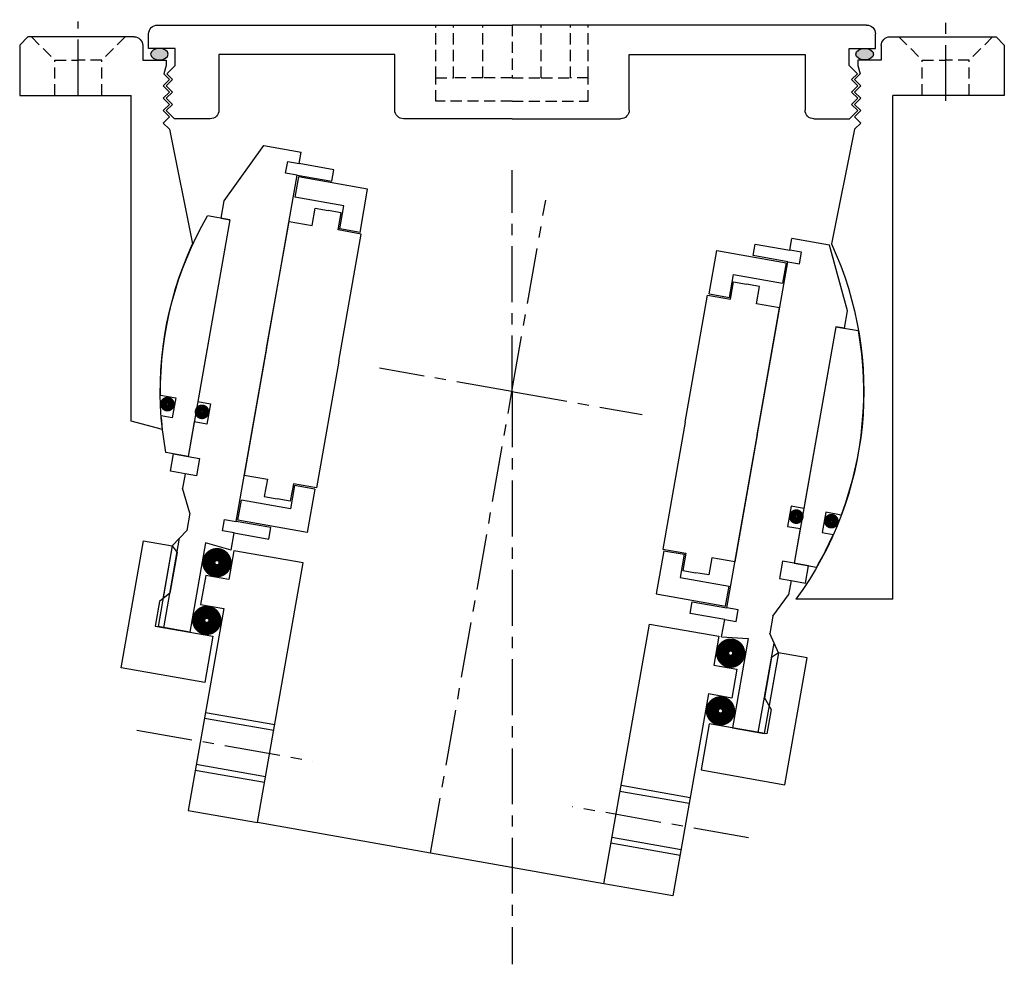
# Model space of a CAD drawing. Header units: millimetres. Extents: x -168 to 0, y 136 to 297.
import ezdxf

# ---------------------------------------------------------------- set-up
doc = ezdxf.new("R2010")
doc.units = ezdxf.units.MM
doc.header["$LTSCALE"] = 0.3
doc.header["$MEASUREMENT"] = 0
doc.linetypes.add('CENTER', pattern=[50.8, 31.75, -6.35, 6.35, -6.35])
doc.linetypes.add('HIDDEN', pattern=[9.525, 6.35, -3.175])
doc.layers.get('0').update_dxf_attribs({"linetype": 'CONTINUOUS'})
doc.layers.add('CENTER', color=9, linetype='CENTER')

# ---------------------------------------------------------------- blocks, each defined once
blk = doc.blocks.new('4S060ZSP outer house')
h = blk.add_hatch(color=256)
edge = h.paths.add_edge_path()
edge.add_ellipse((-60.16, 57.54), major_axis=(1.5, 0), ratio=0.647319, start_angle=-259.6975, end_angle=79.6975)
edge.add_line((-59.89, 58.5), (-60.43, 58.5))
h = blk.add_hatch(color=256)
edge = h.paths.add_edge_path()
edge.add_ellipse((60.16, 57.54), major_axis=(-1.5, 0), ratio=0.647319, start_angle=280.3025, end_angle=619.6975, ccw=False)
edge.add_line((59.89, 58.5), (60.43, 58.5))
for p, q in [((-60.5, 62.5), (0, 62.5)), ((60.5, 62.5), (0, 62.5)), ((-82.6, 60.5), (-84, 59.1)), ((-64.5, 60.5), (-82.6, 60.5)), ((-62, 58.5), (-62, 61)), ((62, 58.5), (62, 61)), ((64.5, 60.5), (82.6, 60.5)), ((82.6, 60.5), (84, 59.1)), ((-84, 59.1), (-84, 50.5)), ((-63, 59), (-63, 56.5)), ((63, 59), (63, 56.5)), ((84, 59.1), (84, 50.5)), ((-57.5, 58.5), (-62, 58.5)), ((-57.5, 55.6), (-57.5, 58.5)), ((-20, 57.5), (-50, 57.5)), ((-50, 57.5), (-50, 48)), ((-20, 48), (-20, 57.5)), ((20, 57.5), (50, 57.5)), ((20, 48), (20, 57.5)), ((50, 57.5), (50, 48)), ((57.5, 58.5), (62, 58.5)), ((57.5, 55.6), (57.5, 58.5)), ((-63, 56.5), (-59, 56.5)), ((-59, 55.6), (-59.42, 54.18)), ((-59, 56.5), (-59, 55.6)), ((-57.5, 55.6), (-58.92, 54.18)), ((57.5, 55.6), (58.92, 54.18)), ((59, 56.5), (59, 55.6)), ((63, 56.5), (59, 56.5)), ((59, 55.6), (59.42, 54.18)), ((-58.44, 53.2), (-59.42, 54.18)), ((-57.94, 53.2), (-58.92, 54.18)), ((57.94, 53.2), (58.92, 54.18)), ((58.44, 53.2), (59.42, 54.18)), ((-59.5, 52.14), (-58.44, 53.2)), ((-58.44, 51.08), (-59.5, 52.14)), ((-59, 52.14), (-57.94, 53.2)), ((-57.94, 51.08), (-59, 52.14)), ((59, 52.14), (57.94, 53.2)), ((57.94, 51.08), (59, 52.14)), ((59.5, 52.14), (58.44, 53.2)), ((58.44, 51.08), (59.5, 52.14)), ((-84, 50.5), (-65, 50.5)), ((-65, -35.5), (-65, 50.5)), ((-59.5, 50.02), (-58.44, 51.08)), ((-59, 50.02), (-57.94, 51.08)), ((59, 50.02), (57.94, 51.08)), ((59.5, 50.02), (58.44, 51.08)), ((65, -5.1), (65, 50.5)), ((84, 50.5), (65, 50.5)), ((-58.44, 48.96), (-59.5, 50.02)), ((-59.5, 47.9), (-58.44, 48.96)), ((-57.94, 48.96), (-59, 50.02)), ((-59, 47.9), (-57.94, 48.96)), ((57.94, 48.96), (59, 50.02)), ((59, 47.9), (57.94, 48.96)), ((58.44, 48.96), (59.5, 50.02)), ((59.5, 47.9), (58.44, 48.96)), ((-58.44, 46.84), (-59.5, 47.9)), ((-57.6, 46.5), (-59, 47.9)), ((57.6, 46.5), (59, 47.9)), ((58.44, 46.84), (59.5, 47.9)), ((-59.5, 45.78), (-58.44, 46.84)), ((-58.44, 44.72), (-59.5, 45.78)), ((-51.5, 46.5), (-57.6, 46.5)), ((0, 46.5), (-18.5, 46.5)), ((0, 46.5), (18.5, 46.5)), ((51.5, 46.5), (57.6, 46.5)), ((59.5, 45.78), (58.44, 46.84)), ((58.44, 44.72), (59.5, 45.78)), ((-58.44, 44.72), (-54.5, 25.18)), ((58.44, 44.72), (54.5, 25.18)), ((59.66, -6.53), (65, -5.1)), ((-65, -35.5), (-48.44, -35.5))]:
    blk.add_line(p, q)
at = {"linetype": 'HIDDEN'}
for p, q in [((-13, 53.5), (-13, 62.5)), ((-10, 53.5), (-10, 62.5)), ((-5, 53.5), (-5, 62.5)), ((0, 62.5), (0, 53.5)), ((0, 62.5), (0, 53.5)), ((5, 53.5), (5, 62.5)), ((10, 53.5), (10, 62.5)), ((13, 53.5), (13, 62.5)), ((-82, 60.5), (-78, 56.5)), ((-66, 60.5), (-70, 56.5)), ((66, 60.5), (70, 56.5)), ((82, 60.5), (78, 56.5)), ((-78, 50.5), (-78, 56.5)), ((-78, 56.5), (-74, 56.5)), ((-70, 56.5), (-74, 56.5)), ((-70, 50.5), (-70, 56.5)), ((70, 50.5), (70, 56.5)), ((70, 56.5), (74, 56.5)), ((78, 56.5), (74, 56.5)), ((78, 50.5), (78, 56.5)), ((-13, 49.5), (-13, 53.5)), ((-13, 53.5), (-10, 53.5)), ((-5, 53.5), (-10, 53.5)), ((0, 53.5), (-5, 53.5)), ((0, 53.5), (5, 53.5)), ((5, 53.5), (10, 53.5)), ((13, 53.5), (10, 53.5)), ((13, 49.5), (13, 53.5)), ((0, 49.5), (-13, 49.5)), ((0, 49.5), (13, 49.5))]:
    blk.add_line(p, q, dxfattribs=at)
for centre, radius, start, end in [((-60.5, 61), 1.5, 90, 180), ((60.5, 61), 1.5, 0, 90), ((-64.5, 59), 1.5, 0, 90), ((64.5, 59), 1.5, 90, 180), ((-51.5, 48), 1.5, 270, 0), ((-18.5, 48), 1.5, 180, 270), ((18.5, 48), 1.5, 270, 0), ((51.5, 48), 1.5, 180, 270), ((0.18, 0), 60.2, 155.2722, 216.1358), ((-0.18, 0), 60.2, 353.7691, 24.7278)]:
    blk.add_arc(centre, radius, start, end)
at = {"extrusion": (0, 0, -1)}
blk.add_ellipse((-60.16, 57.54), major_axis=(1.5, 0), ratio=0.647319, dxfattribs=at)
blk.add_ellipse((60.16, 57.54), major_axis=(-1.5, 0), ratio=0.647319)
at = {"layer": 'CENTER'}
for p, q in [((-74, 49.57), (-74, 63.43)), ((74, 50.5), (74, 63.1)), ((0, 0), (0, 37.75)), ((0, 0), (0, -97.79))]:
    blk.add_line(p, q, dxfattribs=at)
blk = doc.blocks.new('4S060Z inner house')
for p, q in [((-54, 23.5), (-49, 34)), ((-49, 34), (-42.5, 34)), ((-42.5, 32), (-42.5, 34)), ((49, 34), (42.5, 34)), ((42.5, 32), (42.5, 34)), ((54, 23.5), (49, 34)), ((-44.5, 30), (-44.5, 32)), ((-44.5, 32), (-42.5, 32)), ((-36.5, 32), (-42.5, 32)), ((-36.5, 30), (-36.5, 32)), ((36.5, 32), (42.5, 32)), ((36.5, 30), (36.5, 32)), ((44.5, 32), (42.5, 32)), ((44.5, 30), (44.5, 32)), ((-42.5, 30), (-44.5, 30)), ((-42.5, -30), (-42.5, 30)), ((-42.5, 30), (-36.5, 30)), ((-30.25, 29.75), (-42.25, 29.75)), ((-42.25, 29.75), (-42.25, 26.25)), ((-30.25, 22.25), (-30.25, 29.75)), ((30.25, 29.75), (42.25, 29.75)), ((30.25, 22.25), (30.25, 29.75)), ((42.5, 30), (36.5, 30)), ((42.25, 29.75), (42.25, 26.25)), ((42.5, -30), (42.5, 30)), ((42.5, 30), (44.5, 30)), ((-33.75, 26.25), (-42.25, 26.25)), ((-33.75, 22.25), (-33.75, 26.25)), ((33.75, 26.25), (42.25, 26.25)), ((33.75, 22.25), (33.75, 26.25)), ((-38.5, 25), (-36.25, 25)), ((-38.5, 22), (-38.5, 25)), ((-34, 25), (-36.25, 25)), ((-34, 22), (-34, 25)), ((34, 22), (34, 25)), ((34, 25), (36.25, 25)), ((38.5, 25), (36.25, 25)), ((38.5, 22), (38.5, 25)), ((-54, 20.5), (-54, 23.5)), ((-42.5, 0), (-42.5, 22)), ((-42.5, 22), (-38.5, 22)), ((-30, 22), (-34, 22)), ((-30.25, 22.25), (-33.75, 22.25)), ((-30, 0), (-30, 22)), ((30, 22), (34, 22)), ((30, 0), (30, 22)), ((30.25, 22.25), (33.75, 22.25)), ((42.5, 22), (38.5, 22)), ((42.5, 0), (42.5, 22)), ((54, 20.5), (54, 23.5)), ((-52.5, 20.5), (-56.36, 20.5)), ((-54, 20.5), (-52.5, 20.5)), ((-52.5, 20.5), (-52.5, -20.5)), ((-52.5, 20.5), (-52.5, -11)), ((52.5, 20.5), (52.5, -20.5)), ((52.5, 20.5), (52.5, -11)), ((54, 20.5), (52.5, 20.5)), ((52.5, 20.5), (56.36, 20.5)), ((-42.5, 0), (-42.5, -22)), ((-30, 0), (-30, -22)), ((30, 0), (30, -22)), ((42.5, 0), (42.5, -22)), ((-58.96, -11), (-56.3, -11)), ((-56.3, -11), (-56.3, -14.5)), ((-52.5, -11), (-50.3, -11)), ((-50.3, -11), (-50.3, -14.5)), ((50.3, -11), (50.3, -14.5)), ((52.5, -11), (50.3, -11)), ((58.96, -11), (56.3, -11)), ((56.3, -11), (56.3, -14.5)), ((-56.3, -14.5), (-58.2, -14.5)), ((-52.5, -14.5), (-52.5, -20.5)), ((-50.3, -14.5), (-52.5, -14.5)), ((50.3, -14.5), (52.5, -14.5)), ((52.5, -14.5), (52.5, -20.5)), ((56.3, -14.5), (58.2, -14.5)), ((-52.5, -20.5), (-56.36, -20.5)), ((-55, -20.5), (-52.5, -20.5)), ((-55, -23.5), (-55, -20.5)), ((-52.5, -20.5), (-50.5, -20.5)), ((-50.5, -20.5), (-50.5, -23.5)), ((50.5, -20.5), (50.5, -23.5)), ((52.5, -20.5), (50.5, -20.5)), ((55, -20.5), (52.5, -20.5)), ((52.5, -20.5), (56.36, -20.5)), ((55, -23.5), (55, -20.5)), ((-52.5, -23.5), (-55, -23.5)), ((-50.5, -23.5), (-52.5, -23.5)), ((-52.5, -23.5), (-52.5, -26)), ((-42.5, -22), (-38.5, -22)), ((-38.5, -22), (-38.5, -25)), ((-30, -22), (-34, -22)), ((-34, -22), (-34, -25)), ((-30.25, -22.25), (-33.75, -22.25)), ((-33.75, -22.25), (-33.75, -26.25)), ((-30.25, -22.25), (-30.25, -29.75)), ((30, -22), (34, -22)), ((30.25, -22.25), (33.75, -22.25)), ((30.25, -22.25), (30.25, -29.75)), ((33.75, -22.25), (33.75, -26.25)), ((34, -22), (34, -25)), ((42.5, -22), (38.5, -22)), ((38.5, -22), (38.5, -25)), ((50.5, -23.5), (52.5, -23.5)), ((52.5, -23.5), (55, -23.5)), ((52.5, -23.5), (52.5, -26)), ((-38.5, -25), (-36.25, -25)), ((-34, -25), (-36.25, -25)), ((34, -25), (36.25, -25)), ((38.5, -25), (36.25, -25)), ((-50.5, -30), (-52.5, -26)), ((-33.75, -26.25), (-42.25, -26.25)), ((-42.25, -29.75), (-42.25, -26.25)), ((33.75, -26.25), (42.25, -26.25)), ((42.25, -29.75), (42.25, -26.25)), ((50.5, -30), (52.5, -26)), ((-50.5, -30), (-50.5, -33)), ((-44.5, -30), (-42.5, -30)), ((-44.5, -32), (-44.5, -30)), ((-36.5, -30), (-42.5, -30)), ((-30.25, -29.75), (-42.25, -29.75)), ((-36.5, -32), (-36.5, -30)), ((30.25, -29.75), (42.25, -29.75)), ((36.5, -30), (42.5, -30)), ((36.5, -32), (36.5, -30)), ((44.5, -30), (42.5, -30)), ((44.5, -32), (44.5, -30)), ((50.5, -30), (50.5, -33)), ((-52.5, -36), (-50.5, -33)), ((-42.5, -32), (-44.5, -32)), ((-42.5, -32), (-36.5, -32)), ((-42.5, -35), (-42.5, -32)), ((42.5, -32), (36.5, -32)), ((42.5, -32), (44.5, -32)), ((42.5, -35), (42.5, -32)), ((52.5, -36), (50.5, -33)), ((-51.5, -50), (-51.5, -34.5)), ((-47, -34.5), (-47, -50)), ((-42.5, -35), (-47, -34.5)), ((-30, -35), (-42, -35)), ((-42, -35), (-42, -40)), ((-30, -80), (-30, -35)), ((30, -80), (30, -35)), ((30, -35), (42, -35)), ((42, -35), (42, -40)), ((42.5, -35), (47, -34.5)), ((47, -34.5), (47, -50)), ((51.5, -50), (51.5, -34.5)), ((-57.5, -58), (-57.5, -36)), ((-57.5, -36), (-52.5, -36)), ((-52.5, -36), (-52.5, -50)), ((-52.5, -36), (-52.5, -45.17)), ((-52.5, -36), (-51.5, -37)), ((52.5, -36), (51.5, -37)), ((52.5, -36), (52.5, -50)), ((57.5, -36), (52.5, -36)), ((52.5, -36), (52.5, -45.17)), ((57.5, -58), (57.5, -36)), ((-51.5, -37), (-51.5, -44)), ((51.5, -37), (51.5, -44)), ((-42, -40), (-46, -40)), ((-46, -40), (-46, -45)), ((42, -40), (46, -40)), ((46, -40), (46, -45)), ((-51.5, -44), (-53, -45.75)), ((-46, -45), (-42, -45)), ((-42, -45), (-42, -80)), ((42, -45), (42, -80)), ((46, -45), (42, -45)), ((51.5, -44), (53, -45.75)), ((-53, -45.75), (-53, -50)), ((53, -45.75), (53, -50)), ((-53, -50), (-43, -50)), ((-47, -50), (-52.5, -50)), ((-43, -50), (-43, -58)), ((53, -50), (43, -50)), ((43, -50), (43, -58)), ((47, -50), (52.5, -50)), ((-43, -58), (-57.5, -58)), ((43, -58), (57.5, -58)), ((-42, -63), (-30, -63)), ((42, -63), (30, -63)), ((-42, -64), (-30, -64)), ((42, -64), (30, -64)), ((-42, -72), (-30, -72)), ((42, -72), (30, -72)), ((-42, -73), (-30, -73)), ((42, -73), (30, -73)), ((-42, -80), (-30, -80)), ((-30, -80), (0, -80)), ((0, -80), (30, -80)), ((42, -80), (30, -80))]:
    blk.add_line(p, q)
for points, const_width in [([(-58.17, -12.32, 1), (-56.87, -12.32, 1)], 1.2), ([(-52.13, -12.6, 1), (-50.83, -12.6, 1)], 1.2), ([(52.13, -12.6, -1), (50.83, -12.6, -1)], 1.2), ([(58.17, -12.32, -1), (56.87, -12.32, -1)], 1.2), ([(-45.88, -37.5, 1), (-43.12, -37.5, 1)], 2.25), ([(45.88, -37.5, -1), (43.12, -37.5, -1)], 2.25), ([(-45.88, -47.5, 1), (-43.12, -47.5, 1)], 2.25), ([(45.88, -47.5, -1), (43.12, -47.5, -1)], 2.25)]:
    blk.add_lwpolyline(points, format="xyb", close=True, dxfattribs=dict(const_width=const_width))
for centre, start, end in [((-0.18, 0), 159.9519, 190.5997), ((0.18, 0), 349.4003, 20.0481), ((-0.18, 0), 194.0327, 200.0481), ((0.18, 0), 339.9519, 345.9673)]:
    blk.add_arc(centre, 59.8, start, end)
at = {"layer": 'CENTER'}
for p, q in [((0, 0), (0, 33.14)), ((0, 0), (-22.57, 0)), ((0, -80), (0, 0)), ((0, 0), (22.94, 0)), ((-53, -68), (-22.5, -68)), ((53, -68), (22.5, -68))]:
    blk.add_line(p, q, dxfattribs=at)

msp = doc.modelspace()

# ---------------------------------------------------------------- block references
at = {"xscale": -1}
msp.add_blockref('4S060ZSP outer house', (-83.88, 233.86), dxfattribs=at)
at = {"xscale": -1, "rotation": 350.0000000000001}
msp.add_blockref('4S060Z inner house', (-83.89, 233.82), dxfattribs=at)

doc.saveas('drawing.dxf')
